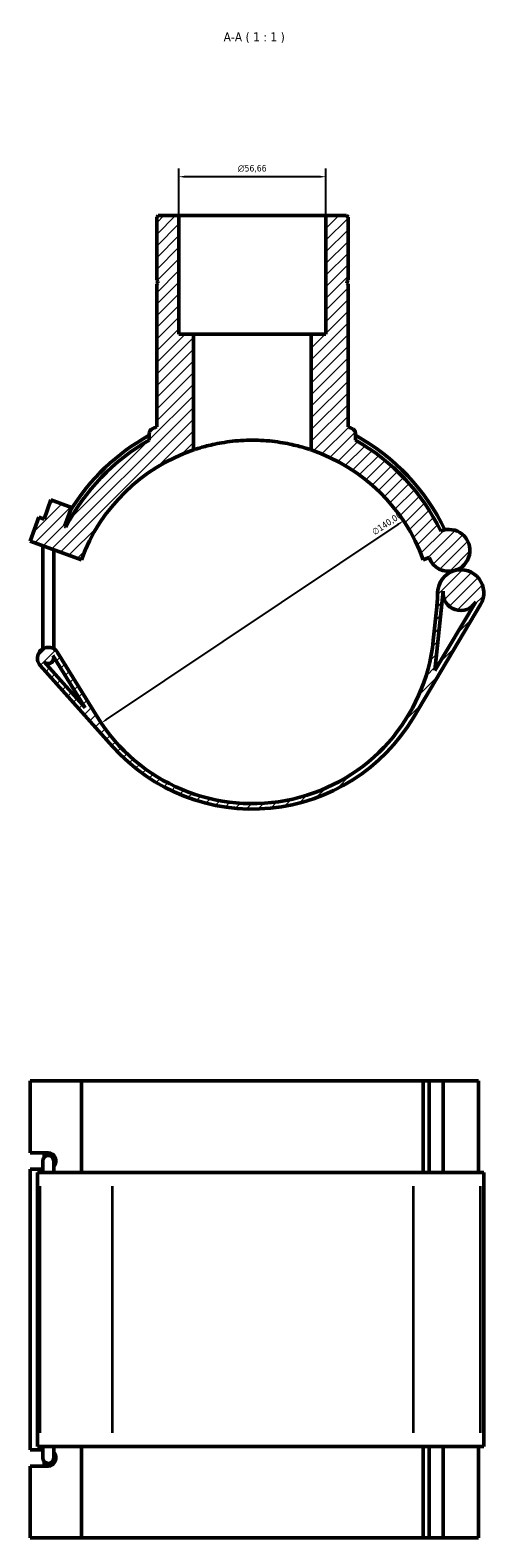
# Model space of a CAD drawing. Header units: millimetres. Extents: x -15 to 1080, y -217 to 1281.
# Tile 7 of 8: x 373 to 547, y 700 to 1281. Entities that reach past the tile are written whole.
import ezdxf

# ---------------------------------------------------------------- set-up
doc = ezdxf.new("R2010")
doc.units = ezdxf.units.MM
for name, color, linetype, lineweight in [('Dimension (ISO)', 7, 'Continuous', 25), ('Hatch (ISO)', 7, 'Continuous', 18), ('Symbol (ISO)', 7, 'Continuous', 25), ('Visible (ISO)', 7, 'Continuous', 50), ('Visible Narrow (ISO)', 7, 'Continuous', 35)]:
    doc.layers.add(name, color=color, linetype=linetype, lineweight=lineweight)
doc.styles.add('Label Text (ISO)', font='tahoma.ttf')
doc.styles.add('Note Text (ISO)', font='tahoma.ttf')
doc.dimstyles.new('Default (ISO)', dxfattribs={"dimtxt": 2.5, "dimasz": 2.5, "dimexe": 3.175, "dimexo": 0, "dimgap": 0.762, "dimtad": 1, "dimrnd": 1e-08, "dimzin": 0, "dimtxsty": 'Note Text (ISO)', "dimcen": 0.09, "dimdle": 10, "dimclrd": 256, "dimclre": 256, "dimclrt": 232, "dimazin": 0, "dimtfac": 1.40208, "dimtmove": 0, "dimatfit": 3, "dimfxl": 1, "dimtolj": 1, "dimtzin": 0, "dimlwd": -1, "dimlwe": -1, "dimarcsym": 0})

# ---------------------------------------------------------------- blocks, each defined once
blk = doc.blocks.new('*D8')
at = {"layer": 'Defpoints', "color": 0, "transparency": 16777216}
for p in [(516.29, 1092.28), (399.98, 1014.36)]:
    blk.add_point(p, dxfattribs=at)
at = {"layer": 'Dimension (ISO)', "transparency": 16777216}
blk.add_line((402.06, 1015.75), (514.22, 1090.89), dxfattribs=at)
for points in [[(513.99, 1091.23), (514.45, 1090.54), (516.29, 1092.28)], [(401.83, 1016.1), (402.29, 1015.41), (399.98, 1014.36)]]:
    blk.add_solid(points, dxfattribs=at)
at = {"layer": 'Dimension (ISO)', "color": 232, "true_color": 0xca0064, "transparency": 16777216, "insert": (503.84, 1088.72), "char_height": 2.5, "attachment_point": 1, "rotation": 33.81709, "style": 'Note Text (ISO)'}
blk.add_mtext('\\A1;∅140,00', dxfattribs=at)
blk = doc.blocks.new('*D9')
at = {"layer": 'Defpoints', "color": 0, "transparency": 16777216}
for p in [(429.81, 1224.81), (429.81, 1209.82), (486.47, 1209.82)]:
    blk.add_point(p, dxfattribs=at)
at = {"layer": 'Dimension (ISO)', "transparency": 16777216}
for p, q in [((429.81, 1209.82), (429.81, 1227.98)), ((486.47, 1209.82), (486.47, 1227.98)), ((483.97, 1224.81), (432.31, 1224.81))]:
    blk.add_line(p, q, dxfattribs=at)
for points in [[(432.31, 1225.22), (432.31, 1224.39), (429.81, 1224.81)], [(483.97, 1225.22), (483.97, 1224.39), (486.47, 1224.81)]]:
    blk.add_solid(points, dxfattribs=at)
at = {"layer": 'Dimension (ISO)', "color": 232, "true_color": 0xca0064, "transparency": 16777216, "insert": (452.57, 1229.33), "char_height": 2.5, "attachment_point": 1, "style": 'Note Text (ISO)'}
blk.add_mtext('\\A1;\\fAIGDT|b0|i0;\\H2.5000;\\ln\\fTahoma|b0|i0;\\H2.5000;56,66', dxfattribs=at)

msp = doc.modelspace()

# ---------------------------------------------------------------- hatches: boundary and pattern name
at = {"layer": 'Hatch (ISO)'}
h = msp.add_hatch(dxfattribs=at)
h.set_pattern_fill('ANSI31', color=256, scale=25.4, style=0)
h.set_pattern_definition([(45, (0, 0), (-2.245064, 2.245064), [])])
edge = h.paths.add_edge_path()
edge.add_ellipse((496.097, 1126.027), major_axis=(1.7, 0), ratio=1, start_angle=0, end_angle=62.431659)
edge.add_ellipse((458.138, 1053.319), major_axis=(38.746, 74.214), ratio=1, start_angle=0, end_angle=1.472386)
edge.add_line((494.964, 1128.504), (494.964, 1183.486))
edge.add_line((494.964, 1183.486), (494.464, 1183.986))
edge.add_line((494.464, 1183.986), (494.464, 1184.486))
edge.add_line((494.464, 1184.486), (494.964, 1184.986))
edge.add_line((494.964, 1184.986), (494.964, 1209.252))
edge.add_line((494.964, 1209.252), (494.397, 1209.819))
edge.add_line((494.397, 1209.819), (486.466, 1209.819))
edge.add_line((486.466, 1209.819), (486.466, 1164.219))
edge.add_line((486.466, 1164.219), (480.8, 1164.219))
edge.add_line((480.8, 1164.219), (480.8, 1119.549))
edge.add_ellipse((458.138, 1053.319), major_axis=(22.662, 66.23), ratio=1, start_angle=308.889775, end_angle=360, ccw=False)
edge.add_line((523.916, 1077.26), (526.193, 1078.089))
edge.add_ellipse((533.783, 1080.852), major_axis=(-7.59, -2.762), ratio=1, start_angle=0, end_angle=85.601453)
edge.add_ellipse((533.783, 1080.852), major_axis=(2.172, -7.779), ratio=1, start_angle=0, end_angle=187.274124)
edge.add_ellipse((458.138, 1053.319), major_axis=(72.506, 34.974), ratio=1, start_angle=0, end_angle=34.733222)
edge.add_line((497.797, 1123.372), (497.797, 1126.027))
edge = h.paths.add_edge_path()
edge.add_spline(control_points=[(419.391, 1127.533), (419.215, 1127.441), (419.056, 1127.319), (418.788, 1127.025), (418.681, 1126.856), (418.522, 1126.467), (418.478, 1126.248), (418.478, 1126.027)], knot_values=[-0.1857151, -0.1857151, -0.1857151, -0.1857151, -0.1260561, -0.1260561, -0.0663971, -0.0663971, 0, 0, 0, 0], degree=3, periodic=0)
edge.add_line((418.478, 1126.027), (418.478, 1123.372))
edge.add_ellipse((458.138, 1053.319), major_axis=(-39.659, 70.053), ratio=1, start_angle=0, end_angle=33.491893)
edge.add_line((386.407, 1089.856), (385.844, 1090.061))
edge.add_line((385.844, 1090.061), (388.526, 1097.428))
edge.add_line((388.526, 1097.428), (380.632, 1100.301))
edge.add_line((380.632, 1100.301), (377.951, 1092.934))
edge.add_line((377.951, 1092.934), (375.977, 1093.652))
edge.add_line((375.977, 1093.652), (372.625, 1084.443))
edge.add_line((372.625, 1084.443), (392.359, 1077.26))
edge.add_ellipse((458.138, 1053.319), major_axis=(-65.778, 23.941), ratio=1, start_angle=308.889775, end_angle=360, ccw=False)
edge.add_line((435.475, 1119.549), (435.475, 1164.219))
edge.add_line((435.475, 1164.219), (429.81, 1164.219))
edge.add_line((429.81, 1164.219), (429.81, 1209.819))
edge.add_line((429.81, 1209.819), (421.878, 1209.819))
edge.add_line((421.878, 1209.819), (421.311, 1209.252))
edge.add_line((421.311, 1209.252), (421.311, 1184.986))
edge.add_line((421.311, 1184.986), (421.811, 1184.486))
edge.add_line((421.811, 1184.486), (421.811, 1183.986))
edge.add_line((421.811, 1183.986), (421.311, 1183.486))
edge.add_line((421.311, 1183.486), (421.311, 1128.504))
edge.add_ellipse((458.138, 1053.319), major_axis=(-36.826, 75.185), ratio=1, start_angle=0, end_angle=1.472386)
edge = h.paths.add_edge_path()
edge.add_ellipse((538.344, 1064.515), major_axis=(-2.389, 8.557), ratio=1, start_angle=0, end_angle=73.12481)
edge.add_ellipse((459.479, 1066.269), major_axis=(69.983, -1.556), ratio=1, start_angle=355.357824, end_angle=360, ccw=False)
edge.add_line((529.107, 1059.054), (527.765, 1046.104))
edge.add_ellipse((458.138, 1053.319), major_axis=(69.627, -7.215), ratio=1, start_angle=217.569812, end_angle=360, ccw=False)
edge.add_line((398.551, 1016.584), (383.176, 1041.523))
edge.add_ellipse((379.601, 1039.319), major_axis=(3.575, 2.204), ratio=1, start_angle=0, end_angle=190.116825)
edge.add_line((376.469, 1036.521), (404.364, 1005.289))
edge.add_ellipse((458.138, 1053.319), major_axis=(-53.773, -48.03), ratio=1, start_angle=0, end_angle=107.489974)
edge.add_line((520.108, 1016.466), (545.981, 1059.974))
edge.add_ellipse((538.344, 1064.515), major_axis=(7.636, -4.541), ratio=1, start_angle=0, end_angle=136.340756)
edge = h.paths.add_edge_path(flags=0)
edge.add_line((381.389, 1040.421), (393.839, 1020.226))
edge.add_line((393.839, 1020.226), (378.035, 1037.92))
edge.add_ellipse((379.601, 1039.319), major_axis=(-1.566, -1.399), ratio=1, start_angle=0, end_angle=169.883175)
edge = h.paths.add_edge_path(flags=0)
edge.add_line((528.419, 1034.55), (531.596, 1065.214))
edge.add_ellipse((538.344, 1064.515), major_axis=(-6.748, 0.699), ratio=1, start_angle=0, end_angle=155.176611)
edge.add_line((544.176, 1061.047), (528.419, 1034.55))

# ---------------------------------------------------------------- linework, layer by layer
at = {"layer": 'Visible (ISO)'}
for p, q in [((421.878, 1209.819), (421.311, 1209.252)), ((421.311, 1209.252), (421.311, 1184.986)), ((429.81, 1209.819), (421.878, 1209.819)), ((429.81, 1164.219), (429.81, 1209.819)), ((429.81, 1209.819), (486.466, 1209.819)), ((494.397, 1209.819), (486.466, 1209.819)), ((486.466, 1209.819), (486.466, 1164.219)), ((494.964, 1209.252), (494.397, 1209.819)), ((494.964, 1184.986), (494.964, 1209.252)), ((421.311, 1184.986), (421.811, 1184.486)), ((494.464, 1184.486), (494.964, 1184.986)), ((421.811, 1183.986), (421.311, 1183.486)), ((421.311, 1183.486), (421.311, 1128.504)), ((421.811, 1184.486), (421.811, 1183.986)), ((494.464, 1183.986), (494.464, 1184.486)), ((494.964, 1183.486), (494.464, 1183.986)), ((494.964, 1128.504), (494.964, 1183.486)), ((435.475, 1164.219), (429.81, 1164.219)), ((435.475, 1119.549), (435.475, 1164.219)), ((435.475, 1164.219), (480.8, 1164.219)), ((486.466, 1164.219), (480.8, 1164.219)), ((480.8, 1164.219), (480.8, 1119.549)), ((418.478, 1126.027), (418.478, 1123.372)), ((497.797, 1123.372), (497.797, 1126.027)), ((380.632, 1100.301), (377.951, 1092.934)), ((388.526, 1097.428), (380.632, 1100.301)), ((375.977, 1093.652), (372.625, 1084.443)), ((377.951, 1092.934), (375.977, 1093.652)), ((385.844, 1090.061), (388.526, 1097.428)), ((386.407, 1089.856), (385.844, 1090.061)), ((372.625, 1084.443), (392.359, 1077.26)), ((377.501, 1043.719), (377.501, 1082.668)), ((381.701, 1043.719), (381.701, 1081.14)), ((523.916, 1077.26), (526.193, 1078.089)), ((528.419, 1034.55), (531.596, 1065.214)), ((520.108, 1016.466), (545.981, 1059.974)), ((529.107, 1059.054), (527.765, 1046.104)), ((544.176, 1061.047), (528.419, 1034.55)), ((377.501, 1043.719), (377.501, 1042.956)), ((381.389, 1040.421), (393.839, 1020.226)), ((381.701, 1042.956), (381.701, 1043.719)), ((381.701, 1039.319), (381.701, 1039.914)), ((398.551, 1016.584), (383.176, 1041.523)), ((376.469, 1036.521), (404.364, 1005.289)), ((393.839, 1020.226), (378.035, 1037.92)), ((372.625, 848.832), (372.625, 876.482)), ((372.625, 876.482), (392.359, 876.482)), ((392.359, 876.482), (392.359, 841.282)), ((392.359, 876.482), (523.916, 876.482)), ((523.916, 876.482), (526.193, 876.482)), ((523.916, 841.282), (523.916, 876.482)), ((531.56, 876.482), (526.193, 876.482)), ((526.193, 841.282), (526.193, 876.482)), ((545.129, 876.482), (531.56, 876.482)), ((531.56, 841.282), (531.56, 876.482)), ((545.129, 841.282), (545.129, 876.482)), ((372.625, 848.832), (379.532, 848.832)), ((377.951, 846.981), (377.951, 848.832)), ((377.501, 842.532), (372.625, 842.532)), ((372.625, 734.432), (372.625, 842.532)), ((377.501, 845.682), (377.501, 841.282)), ((381.701, 841.282), (381.701, 845.682)), ((376.469, 841.282), (375.401, 841.282)), ((375.401, 735.682), (375.401, 841.282)), ((376.469, 841.282), (404.364, 841.282)), ((520.108, 841.282), (404.364, 841.282)), ((520.108, 841.282), (545.981, 841.282)), ((547.229, 841.282), (545.981, 841.282)), ((547.229, 735.682), (547.229, 841.282)), ((372.625, 734.432), (377.501, 734.432)), ((375.401, 735.682), (376.469, 735.682)), ((404.364, 735.682), (376.469, 735.682)), ((377.501, 735.682), (377.501, 731.282)), ((381.701, 731.282), (381.701, 735.682)), ((392.359, 735.682), (392.359, 700.482)), ((404.364, 735.682), (520.108, 735.682)), ((545.981, 735.682), (520.108, 735.682)), ((523.916, 700.482), (523.916, 735.682)), ((526.193, 700.482), (526.193, 735.682)), ((531.56, 700.482), (531.56, 735.682)), ((545.129, 700.482), (545.129, 735.682)), ((545.981, 735.682), (547.229, 735.682)), ((379.532, 728.132), (372.625, 728.132)), ((372.625, 700.482), (372.625, 728.132)), ((377.951, 728.132), (377.951, 729.984)), ((392.359, 700.482), (372.625, 700.482)), ((523.916, 700.482), (392.359, 700.482)), ((526.193, 700.482), (523.916, 700.482)), ((526.193, 700.482), (531.56, 700.482)), ((531.56, 700.482), (545.129, 700.482))]:
    msp.add_line(p, q, dxfattribs=at)
for centre, radius, start, end in [((458.138, 1053.319), 83.72, 116.095955, 117.568341), ((458.138, 1053.319), 83.72, 62.431659, 63.904045), ((496.097, 1126.027), 1.7, 0, 62.431659), ((458.138, 1053.319), 80.5, 119.515623, 153.007517), ((458.138, 1053.319), 82.11, 118.881577, 148.635123), ((458.138, 1053.319), 82.11, 25.580076, 61.118423), ((458.138, 1053.319), 80.5, 25.751155, 60.484377), ((458.138, 1053.319), 70, 108.889775, 160), ((458.138, 1053.319), 70, 20, 71.110225), ((533.783, 1080.852), 8.077, 285.601453, 112.875577), ((533.783, 1080.852), 8.077, 200, 285.601453), ((538.344, 1064.515), 8.885, 105.601453, 178.726263), ((538.344, 1064.515), 8.885, 329.260698, 105.601453), ((459.479, 1066.269), 70, 354.084087, 358.726263), ((538.344, 1064.515), 6.785, 174.084087, 329.260698), ((458.138, 1053.319), 70, 211.653899, 354.084087), ((379.601, 1039.319), 4.2, 31.653899, 221.770724), ((379.601, 1039.319), 2.1, 221.770724, 31.653899), ((458.138, 1053.319), 72.1, 221.770724, 329.260698), ((379.601, 845.682), 2.1, 0, 180), ((379.601, 731.282), 2.1, 180, 0)]:
    msp.add_arc(centre, radius, start, end, dxfattribs=at)
for centre, major_axis, start_param, end_param in [((379.532, 845.682), (0, 3.15), 3.9638175, 6.2831853), ((379.532, 731.282), (0, -3.15), 0, 2.3193678)]:
    msp.add_ellipse(centre, major_axis=major_axis, ratio=0.9396926, start_param=start_param, end_param=end_param, dxfattribs=at)
for points, knots in [([(419.391, 1127.533), (419.215, 1127.441), (419.056, 1127.319), (418.788, 1127.025), (418.681, 1126.856), (418.522, 1126.467), (418.478, 1126.248), (418.478, 1126.027)], [-0.18571509, -0.18571509, -0.18571509, -0.18571509, -0.12605608, -0.12605608, -0.06639706, -0.06639706, 0, 0, 0, 0]), ([(480.8, 1119.549), (480.8, 1119.549), (480.662, 1119.597), (480.083, 1119.791), (479.643, 1119.937), (478.483, 1120.3), (477.763, 1120.517), (476.103, 1120.98), (475.163, 1121.225), (473.162, 1121.695), (472.032, 1121.938), (469.567, 1122.391), (468.233, 1122.601), (465.444, 1122.951), (463.987, 1123.09), (461.051, 1123.274), (459.571, 1123.319), (456.704, 1123.319), (455.224, 1123.274), (452.288, 1123.09), (450.831, 1122.951), (448.042, 1122.601), (446.708, 1122.391), (444.243, 1121.938), (443.113, 1121.695), (441.112, 1121.225), (440.172, 1120.98), (438.512, 1120.517), (437.792, 1120.3), (436.632, 1119.937), (436.192, 1119.791), (435.613, 1119.597), (435.475, 1119.549), (435.475, 1119.549)], [0, 0, 0, 0, 0.4302895, 0.4302895, 0.860579, 0.860579, 1.2908686, 1.2908686, 1.7211581, 1.7211581, 2.1512711, 2.1512711, 2.5813842, 2.5813842, 3.0114972, 3.0114972, 3.4416103, 3.4416103, 3.8717234, 3.8717234, 4.3018364, 4.3018364, 4.7319495, 4.7319495, 5.1620625, 5.1620625, 5.5923521, 5.5923521, 6.0226416, 6.0226416, 6.4529311, 6.4529311, 6.8832206, 6.8832206, 6.8832206, 6.8832206])]:
    msp.add_open_spline(points, degree=3, knots=knots, dxfattribs=at)
at = {"layer": 'Visible Narrow (ISO)'}
for p, q in [((376.469, 740.962), (376.469, 836.002)), ((404.364, 740.962), (404.364, 836.002)), ((520.108, 740.962), (520.108, 836.002)), ((545.981, 740.962), (545.981, 836.002))]:
    msp.add_line(p, q, dxfattribs=at)

# ---------------------------------------------------------------- texts
at = {"layer": 'Symbol (ISO)', "insert": (447.065, 1276.269), "char_height": 3.5, "attachment_point": 7, "style": 'Label Text (ISO)'}
msp.add_mtext('A-A ( 1 : 1 )', dxfattribs=at)

# ---------------------------------------------------------------- dimensions: what is measured, and where the dimension line sits
at = {"layer": 'Dimension (ISO)'}
dim = msp.add_linear_dim(base=(429.81, 1224.806), p1=(486.466, 1209.819), p2=(429.81, 1209.819), angle=180, text='\\fAIGDT|b0|i0;\\H2.5000;\\ln\\fTahoma|b0|i0;\\H2.5000;<>', dimstyle='Default (ISO)', override={"dimdec": 2, "dimtp": 0, "dimtm": 0, "dimtdec": 2, "dimtofl": 0, "dimatfit": 1}, dxfattribs=at)
dim.commit()
dim.dimension.update_dxf_attribs({"geometry": '*D9', "text_midpoint": (458.138, 1224.806), "dimtype": 160})
dim = msp.add_diameter_dim_2p(p1=(399.98, 1014.361), p2=(516.295, 1092.277), dimstyle='Default (ISO)', override={"dimdec": 2, "dimlfac": 1, "dimtp": 0, "dimtm": 0, "dimtdec": 2, "dimatfit": 2}, dxfattribs=at)
dim.commit()
dim.dimension.update_dxf_attribs({"geometry": '*D8', "text_midpoint": (511.394, 1088.994), "dimtype": 163})

doc.saveas('drawing.dxf')
